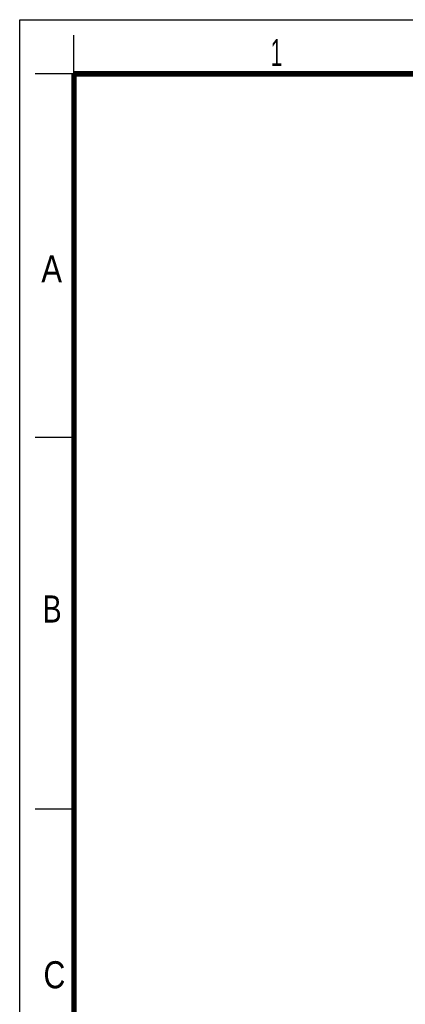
# Model space of a CAD drawing. Header units: millimetres. Extents: x 0 to 210, y 0 to 297.
# Tile 7 of 18: x 0 to 50, y 170 to 297. Entities that reach past the tile are written whole.
import ezdxf

# ---------------------------------------------------------------- set-up
doc = ezdxf.new("R2010")
doc.units = ezdxf.units.MM
doc.header["$LTSCALE"] = 19.36
doc.layers.get('0').update_dxf_attribs({"linetype": 'CONTINUOUS'})
doc.styles.add('TEXTSTYLE_2', font='txt', dxfattribs={"width": 0.75})

msp = doc.modelspace()

# ---------------------------------------------------------------- linework, layer by layer
at = {"color": 2, "linetype": 'Continuous'}
for p, q in [((0, 0), (0, 297)), ((0, 297), (210, 297)), ((7, 290), (7, 295)), ((7, 290), (2, 290)), ((7, 243), (2, 243)), ((7, 195), (2, 195))]:
    msp.add_line(p, q, dxfattribs=at)
at = {"color": 7, "linetype": 'Continuous', "const_width": 0.7}
for points in [[(7, 7), (7, 290)], [(7, 290), (203, 290)]]:
    msp.add_lwpolyline(points, dxfattribs=at)

# ---------------------------------------------------------------- texts
at = {"color": 5, "linetype": 'Continuous', "style": 'TEXTSTYLE_2'}
for s, width, p in [('1', 0.571429, (32.413969, 291.000475)), ('A', 0.857143, (2.787317, 263.048058)), ('B', 0.785714, (2.958654, 219.099465)), ('C', 0.833333, (3.070169, 171.833626))]:
    msp.add_text(s, height=3.5, dxfattribs=dict(at, width=width)).set_placement(p)

doc.saveas('drawing.dxf')
